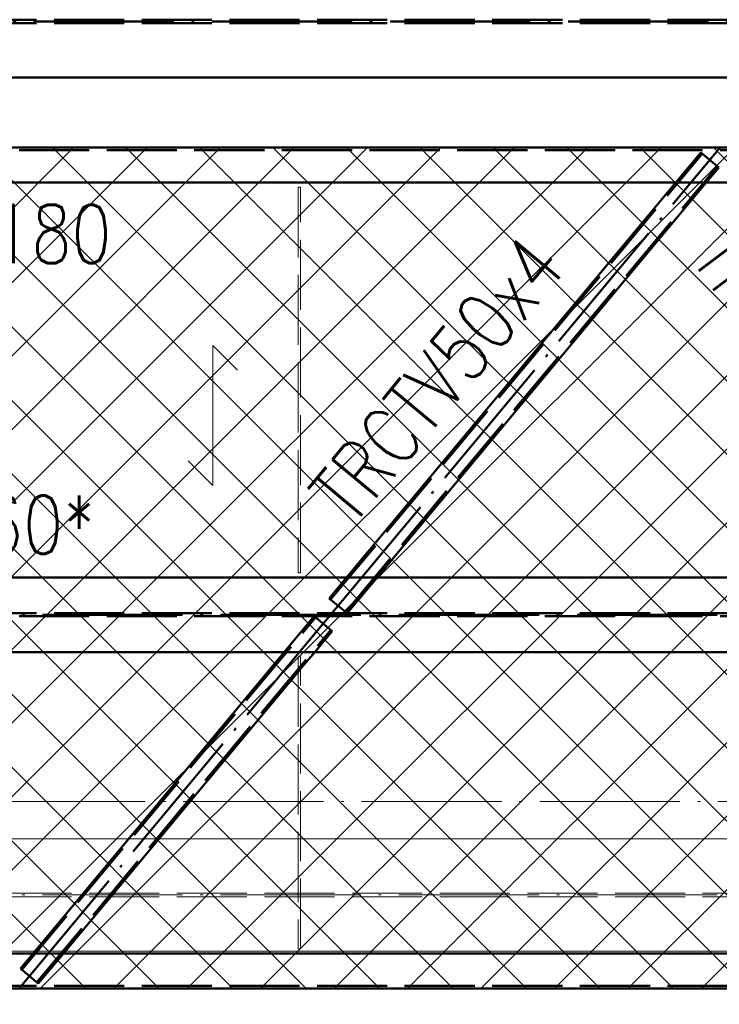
# Paper-space layout 'Layout1' of a CAD drawing. Extents: x -2 to 1243, y -36 to 596.
# Tile 11 of 84: x 262 to 292, y 63 to 105. Entities that reach past the tile are written whole.
import ezdxf

# ---------------------------------------------------------------- set-up
doc = ezdxf.new("R2010")
doc.units = 0
for name, pattern in [('ACAD_ISO02W100', [15, 12, -3]), ('ACAD_ISO04W100', [30.5, 24, -3, 0.5, -3]), ('HP_01_CER_B', [8, 5, -1, 1, -1])]:
    doc.linetypes.add(name, pattern=pattern)
doc.layers.get('0').update_dxf_attribs({"linetype": 'CONTINUOUS'})
doc.layers.get('DEFPOINTS').update_dxf_attribs({"color": 132, "linetype": 'CONTINUOUS'})
for name, color, linetype, lineweight in [('SS_1.ET-HALA_TaO-KCE_VELINU-PODLAH.NOSNIK', 9, 'CONTINUOUS', 13), ('SS_1.ET-HALA_TaO-RASTR', 7, 'HP_01_CER_B', 13), ('SS_2.ET-HALA_TaO-KCE_VELINU-PODLAH.NOSNIK', 212, 'CONTINUOUS', 50), ('SS_2.ET-HALA_TaO-LAVKA_+8.000m', 134, 'CONTINUOUS', 50), ('SS_2.ET-HALA_TaO-LAVKA_+8.000m-PLECH', 90, 'CONTINUOUS', 13), ('SS_2.ET-HALA_TaO-LAVKA_+8.000m-PLECH-VYZTUHA', 150, 'CONTINUOUS', 13), ('SS_KOTY', 3, 'CONTINUOUS', 25), ('SS_POPIS_PROFILU', 13, 'CONTINUOUS', 25), ('SS_POPIS_PROFILU_S355', 2, 'CONTINUOUS', 35), ('SS_SRAFY', 8, 'CONTINUOUS', 18)]:
    doc.layers.add(name, color=color, linetype=linetype, lineweight=lineweight)
doc.styles.add('ROMANS', font='romans.shx', dxfattribs={"width": 0.8})
doc.styles.add('romans.shx', font='romans.shx', dxfattribs={"height": 5})
doc.dimstyles.new('A-1_(2.5)_50AS', dxfattribs={"dimtxt": 2.5, "dimasz": 2, "dimexe": 1, "dimexo": 2, "dimgap": 0, "dimtad": 0, "dimdec": 1, "dimlfac": 50, "dimrnd": 1, "dimtxsty": 'ROMANS', "dimblk1": 'OBLIQUE', "dimblk2": 'OBLIQUE', "dimsah": 1, "dimcen": 2, "dimclrd": 256, "dimclre": 256, "dimclrt": 256, "dimadec": 1, "dimazin": 2, "dimtfac": 0.714286, "dimtdec": 1, "dimtmove": 0, "dimatfit": 3, "dimldrblk": 'OPEN', "dimfxl": 1, "dimtvp": 1.142857, "dimtfill": 1, "dimtolj": 1, "dimlwd": -1, "dimlwe": -1, "dimarcsym": 0})

# ---------------------------------------------------------------- blocks, each defined once
blk = doc.blocks.new('_Oblique')
at = {"color": 0, "linetype": 'ByBlock', "lineweight": -2}
blk.add_line((-0.5, -0.5), (0.5, 0.5), dxfattribs=at)
blk = doc.blocks.new('*D30')
at = {"layer": 'DEFPOINTS', "color": 0, "transparency": 16777216}
for p in [(202.138, 63.724, -7720.1), (322.138, 63.724, -7706.4), (322.138, 47.126)]:
    blk.add_point(p, dxfattribs=at)
at = {"layer": 'SS_KOTY', "transparency": 16777216}
for p, q in [((202.138, 61.724), (202.138, 46.126)), ((322.138, 61.724), (322.138, 46.126)), ((202.138, 47.126), (322.138, 47.126))]:
    blk.add_line(p, q, dxfattribs=at)
at = {"layer": 'SS_KOTY', "transparency": 16777216, "xscale": 2, "yscale": 2, "zscale": 2, "rotation": 180}
blk.add_blockref('_Oblique', (202.138, 47.126), dxfattribs=at)
at = {"layer": 'SS_KOTY', "transparency": 16777216, "xscale": 2, "yscale": 2, "zscale": 2}
blk.add_blockref('_Oblique', (322.138, 47.126), dxfattribs=at)
at = {"layer": 'SS_KOTY', "transparency": 16777216, "insert": (262.138, 49.983), "char_height": 2.5, "attachment_point": 5, "style": 'ROMANS', "bg_fill": 3, "box_fill_scale": 1.1, "bg_fill_color": 256, "bg_fill_true_color": 13158600, "bg_fill_transparency": 0}
blk.add_mtext('\\A1;6000', dxfattribs=at)
blk = doc.blocks.new('_OPEN')
at = {"color": 0, "linetype": 'ByBlock'}
for p, q in [((-1, 0.167), (0, 0)), ((0, 0), (-1, -0.167)), ((0, 0), (-1, 0))]:
    blk.add_line(p, q, dxfattribs=at)
blk = doc.blocks.new('*D31')
at = {"layer": 'DEFPOINTS', "color": 0, "transparency": 16777216}
for p in [(82.138, 63.724, -7720.1), (322.138, 63.724, -7706.4), (82.138, 41.126)]:
    blk.add_point(p, dxfattribs=at)
at = {"layer": 'SS_KOTY', "transparency": 16777216}
for p, q in [((82.138, 61.724), (82.138, 40.126)), ((322.138, 61.724), (322.138, 40.126)), ((322.138, 41.126), (82.138, 41.126))]:
    blk.add_line(p, q, dxfattribs=at)
at = {"layer": 'SS_KOTY', "transparency": 16777216, "xscale": 2, "yscale": 2, "zscale": 2, "rotation": 180}
blk.add_blockref('_Oblique', (82.138, 41.126), dxfattribs=at)
at = {"layer": 'SS_KOTY', "transparency": 16777216, "xscale": 2, "yscale": 2, "zscale": 2}
blk.add_blockref('_Oblique', (322.138, 41.126), dxfattribs=at)
at = {"layer": 'SS_KOTY', "transparency": 16777216, "insert": (202.138, 43.983), "char_height": 2.5, "attachment_point": 5, "style": 'ROMANS', "bg_fill": 3, "box_fill_scale": 1.1, "bg_fill_color": 256, "bg_fill_true_color": 13158600, "bg_fill_transparency": 0}
blk.add_mtext('\\A1;12000', dxfattribs=at)

psp = doc.layouts.get("Layout1")

# ---------------------------------------------------------------- linework, layer by layer
at = {"layer": 'SS_1.ET-HALA_TaO-KCE_VELINU-PODLAH.NOSNIK', "color": 5, "linetype": 'Continuous', "ltscale": 0.25}
for p, q in [((257.4556, 70.1242), (266.8206, 70.1242)), ((268.1223, 70.1242), (274.0881, 70.1242)), ((274.1881, 70.1242), (298.0881, 70.1242)), ((262.8206, 65.3242), (261.4556, 65.3242)), ((304.7381, 65.3242), (264.1223, 65.3242))]:
    psp.add_line(p, q, dxfattribs=at)
at = {"layer": 'SS_1.ET-HALA_TaO-KCE_VELINU-PODLAH.NOSNIK', "color": 9, "linetype": 'ACAD_ISO02W100', "ltscale": 0.25}
for p, q in [((266.8206, 70.1242), (268.1223, 70.1242)), ((274.0881, 70.1242), (274.1881, 70.1242)), ((205.1381, 67.7992), (321.9631, 67.7992)), ((205.1381, 67.6492), (321.9631, 67.6492)), ((264.1223, 65.3242), (262.8206, 65.3242))]:
    psp.add_line(p, q, dxfattribs=at)
at = {"layer": 'SS_1.ET-HALA_TaO-KCE_VELINU-PODLAH.NOSNIK', "color": 9, "linetype": 'ACAD_ISO04W100', "ltscale": 0.25}
psp.add_line((202.1381, 67.7242), (322.1381, 67.7242), dxfattribs=at)
at = {"layer": 'SS_1.ET-HALA_TaO-RASTR', "linetype": 'ACAD_ISO04W100', "ltscale": 0.25}
psp.add_line((55.6656, 71.7242), (361.4083, 71.7242), dxfattribs=at)
at = {"layer": 'SS_2.ET-HALA_TaO-KCE_VELINU-PODLAH.NOSNIK', "color": 7, "linetype": 'ACAD_ISO04W100', "ltscale": 0.25}
psp.add_line((322.1381, 105.1242), (202.1381, 105.1242), dxfattribs=at)
at = {"layer": 'SS_2.ET-HALA_TaO-KCE_VELINU-PODLAH.NOSNIK', "color": 3, "linetype": 'ACAD_ISO02W100', "ltscale": 0.25}
for p, q in [((319.1381, 105.1992), (205.4181, 105.1992)), ((319.1381, 105.0492), (205.4181, 105.0492))]:
    psp.add_line(p, q, dxfattribs=at)
at = {"layer": 'SS_2.ET-HALA_TaO-KCE_VELINU-PODLAH.NOSNIK', "color": 1, "linetype": 'Continuous', "ltscale": 0.25}
psp.add_line((319.0981, 102.7242), (205.4181, 102.7242), dxfattribs=at)
at = {"layer": 'SS_2.ET-HALA_TaO-LAVKA_+8.000m', "color": 1, "linetype": 'Continuous', "ltscale": 0.25}
for p, q in [((325.1381, 99.7242), (202.1381, 99.7242)), ((202.1381, 98.2242), (325.1381, 98.2242)), ((276.1539, 81.3242), (290.2372, 98.2242)), ((291.539, 98.2242), (277.4556, 81.3242)), ((319.1381, 81.3242), (202.1381, 81.3242)), ((202.1381, 78.1242), (319.1381, 78.1242)), ((262.7372, 65.2242), (273.4872, 78.1242)), ((274.789, 78.1242), (274.1881, 77.4032)), ((274.0881, 77.2832), (264.039, 65.2242)), ((305.3381, 65.2242), (204.3381, 65.2242))]:
    psp.add_line(p, q, dxfattribs=at)
at = {"layer": 'SS_2.ET-HALA_TaO-LAVKA_+8.000m', "color": 7, "linetype": 'ACAD_ISO04W100', "ltscale": 0.25}
for p, q in [((202.1381, 99.7242), (325.1381, 99.7242)), ((275.4714, 79.7242), (292.1381, 99.7242)), ((202.1381, 79.7242), (322.1381, 79.7242))]:
    psp.add_line(p, q, dxfattribs=at)
at = {"layer": 'SS_2.ET-HALA_TaO-LAVKA_+8.000m', "color": 3, "linetype": 'ACAD_ISO02W100', "ltscale": 0.25}
for p, q in [((202.1381, 99.6142), (325.1381, 99.6142)), ((290.2372, 98.2242), (291.3122, 99.5142)), ((292.0805, 98.874), (291.3122, 99.5142)), ((275.4655, 80.3732), (291.3737, 99.463)), ((276.1108, 79.8355), (292.019, 98.9253)), ((292.0805, 98.874), (291.539, 98.2242)), ((275.4041, 80.4244), (276.1539, 81.3242)), ((277.4556, 81.3242), (276.1723, 79.7843)), ((275.4041, 80.4244), (276.1723, 79.7843)), ((319.1381, 79.7842), (202.1381, 79.7842)), ((202.1381, 79.6642), (319.1381, 79.6642)), ((262.2572, 64.5232), (274.832, 79.613)), ((273.4872, 78.1242), (274.7706, 79.6642)), ((275.5388, 79.024), (274.7706, 79.6642)), ((262.9025, 63.9855), (275.4773, 79.0753)), ((275.5388, 79.024), (274.789, 78.1242)), ((274.0881, 77.4082), (274.1881, 77.5282)), ((274.1881, 77.4032), (274.0881, 77.2832)), ((262.1957, 64.5744), (262.7372, 65.2242)), ((262.1957, 64.5744), (262.2572, 64.5232))]:
    psp.add_line(p, q, dxfattribs=at)
at = {"layer": 'SS_2.ET-HALA_TaO-LAVKA_+8.000m-PLECH', "color": 7, "linetype": 'Continuous', "ltscale": 0.25}
psp.add_line((325.1381, 99.7242), (202.1381, 99.7242), dxfattribs=at)
at = {"layer": 'SS_2.ET-HALA_TaO-LAVKA_+8.000m-PLECH', "color": 7}
for p, q in [((270.4309, 91.2508, -7720.1), (270.4309, 85.2508, -7720.1)), ((271.4916, 90.1902, -7720.1), (270.4309, 91.2508, -7720.1)), ((270.4309, 85.2508, -7720.1), (269.3703, 86.3115, -7720.1))]:
    psp.add_line(p, q, dxfattribs=at)
at = {"layer": 'SS_2.ET-HALA_TaO-LAVKA_+8.000m-PLECH-VYZTUHA', "color": 3, "linetype": 'ACAD_ISO02W100', "ltscale": 0.25}
for p, q in [((274.1881, 98.0242), (274.0881, 98.0242)), ((274.0881, 98.0242), (274.0881, 81.5242)), ((274.1881, 81.5242), (274.1881, 98.0242)), ((274.0881, 81.5242), (274.1881, 81.5242)), ((274.1881, 77.9242), (274.0881, 77.9242)), ((274.0881, 77.9242), (274.0881, 65.4242)), ((274.1881, 65.4242), (274.1881, 77.9242)), ((274.0881, 65.4242), (274.1881, 65.4242))]:
    psp.add_line(p, q, dxfattribs=at)

# ---------------------------------------------------------------- texts
at = {"layer": 'SS_POPIS_PROFILU', "color": 13, "style": 'romans.shx', "width": 0.8}
psp.add_text('UPE180', height=2.5, dxfattribs=at).set_placement((255.6414, 94.779))
for rotation, p in [(306.8699, (290.814, 94.9972)), (50.19443, (276.3804, 83.4519))]:
    psp.add_text('TRCTV50x4', height=2.5, rotation=rotation, dxfattribs=at).set_placement(p)
at = {"layer": 'SS_POPIS_PROFILU_S355', "color": 2, "style": 'romans.shx', "width": 0.8}
psp.add_text('HEA160*', height=2.5, dxfattribs=at).set_placement((253.8274, 82.3242))

# ---------------------------------------------------------------- dimensions: what is measured, and where the dimension line sits
at = {"layer": 'SS_KOTY'}
dim = psp.add_linear_dim(base=(322.1381, 47.1255), p1=(202.1381, 63.7242, -7720.1), p2=(322.1381, 63.7242, -7706.4), dimstyle='A-1_(2.5)_50AS', override={"dimtmove": 1}, dxfattribs=at)
dim.commit()
dim.dimension.update_dxf_attribs({"geometry": '*D30', "text_midpoint": (262.1381, 49.9827)})

# ---------------------------------------------------------------- next in the draw order: dimensions: what is measured, and where the dimension line sits
dim = psp.add_linear_dim(base=(82.1381, 41.1255), p1=(322.1381, 63.7242, -7706.4), p2=(82.1381, 63.7242, -7720.1), dimstyle='A-1_(2.5)_50AS', dxfattribs=at)
dim.commit()
dim.dimension.update_dxf_attribs({"geometry": '*D31', "text_midpoint": (202.1381, 43.9827)})

# ---------------------------------------------------------------- next in the draw order: hatches: boundary and pattern name
at = {"layer": 'SS_SRAFY'}
h = psp.add_hatch(dxfattribs=at)
h.set_pattern_fill('ANSI37', color=8, scale=0.7, angle=90, style=0)
h.set_pattern_definition([(135, (262.4486, 81.9855), (-1.571545, -1.571545), []), (225, (262.4486, 81.9855), (1.571545, -1.571545), [])])
h.paths.add_polyline_path([(204.3581, 67.9443), (204.3581, 63.7242), (319.1181, 63.7242), (319.1181, 79.7443), (325.1381, 79.7443), (325.1381, 99.7242), (202.1381, 99.7242), (202.1381, 67.9443)], flags=0)
h.paths.add_polyline_path([(305.2581, 65.0242), (305.2581, 67.4243), (305.5781, 67.4243), (305.5781, 65.0242)], flags=0)
h.paths.add_polyline_path([(305.2581, 74.6242), (305.2581, 77.0243), (305.5781, 77.0243), (305.5781, 74.6242)], flags=0)

# ---------------------------------------------------------------- next in the draw order: linework, layer by layer
at = {"layer": 'SS_2.ET-HALA_TaO-LAVKA_+8.000m', "color": 7, "linetype": 'ACAD_ISO04W100', "ltscale": 0.25}
for p, q in [((262.1381, 63.7242), (275.4714, 79.7242)), ((202.1381, 63.7242), (322.1381, 63.7242))]:
    psp.add_line(p, q, dxfattribs=at)
at = {"layer": 'SS_2.ET-HALA_TaO-LAVKA_+8.000m', "color": 3, "linetype": 'ACAD_ISO02W100', "ltscale": 0.25}
for p, q in [((264.039, 65.2242), (262.964, 63.9343)), ((262.1957, 64.5744), (262.964, 63.9343)), ((319.1381, 63.8342), (204.3381, 63.8342))]:
    psp.add_line(p, q, dxfattribs=at)
at = {"layer": 'SS_2.ET-HALA_TaO-LAVKA_+8.000m', "color": 1, "linetype": 'Continuous', "ltscale": 0.25}
psp.add_line((204.3381, 63.7242), (319.1381, 63.7242), dxfattribs=at)
at = {"layer": 'SS_2.ET-HALA_TaO-LAVKA_+8.000m-PLECH', "color": 7, "linetype": 'Continuous', "ltscale": 0.25}
psp.add_line((204.3581, 63.7242), (319.1181, 63.7242), dxfattribs=at)

doc.saveas('drawing.dxf')
